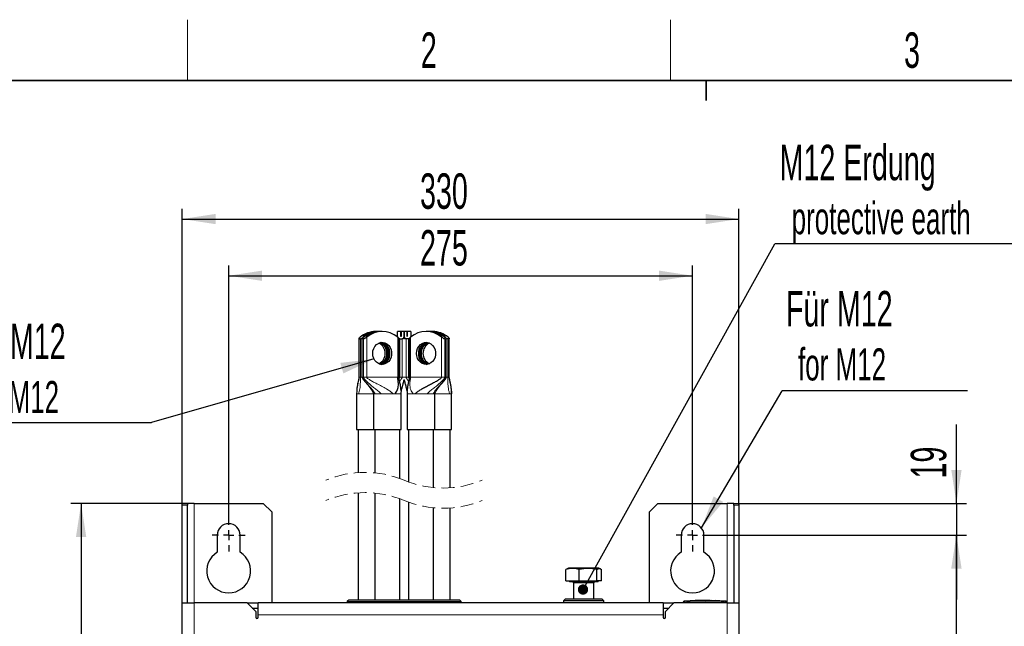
# Model space of a CAD drawing. Header units: millimetres. Extents: x 5 to 418, y 2 to 292.
# Tile 9 of 25: x 57 to 154, y 229 to 288. Entities that reach past the tile are written whole.
import ezdxf

# ---------------------------------------------------------------- set-up
doc = ezdxf.new("R2010")
doc.units = ezdxf.units.MM
doc.linetypes.add('HIDDEN', pattern=[1.905, 1.27, -0.635])
doc.layers.add('SLD-0', color=7, linetype='Continuous')
doc.styles.add('SLDTEXTSTYLE0', font='TXT', dxfattribs={"width": 0.605})
doc.dimstyles.new('SLDDIMSTYLE0', dxfattribs={"dimtxt": 3.5, "dimasz": 3.302, "dimexe": 0, "dimexo": 0.0625, "dimgap": 0.875, "dimtad": 1, "dimlfac": 6, "dimrnd": 1e-09, "dimzin": 12, "dimdsep": 46, "dimtxsty": 'SLDTEXTSTYLE0', "dimsah": 1, "dimcen": 0.09, "dimadec": 0, "dimazin": 3, "dimtfac": 1, "dimtofl": 0, "dimtmove": 0, "dimatfit": 3, "dimfxl": 1, "dimfrac": 2, "dimtolj": 1, "dimtzin": 12, "dimarcsym": 0})
doc.dimstyles.new('SLDDIMSTYLE1', dxfattribs={"dimtxt": 3.5, "dimasz": 3.302, "dimexe": 0, "dimexo": 0.0625, "dimgap": 0.875, "dimtad": 1, "dimdec": 0, "dimlfac": 6, "dimrnd": 1e-09, "dimzin": 12, "dimdsep": 46, "dimtxsty": 'SLDTEXTSTYLE0', "dimsah": 1, "dimcen": 0.09, "dimadec": 0, "dimazin": 3, "dimtfac": 1, "dimtmove": 0, "dimatfit": 0, "dimfxl": 1, "dimfrac": 2, "dimtolj": 1, "dimtzin": 12, "dimarcsym": 0})
doc.dimstyles.new('SLDDIMSTYLE2', dxfattribs={"dimtxt": 0.18, "dimasz": 1.016, "dimexe": 0, "dimexo": 0.0625, "dimgap": 0, "dimtad": 0, "dimtih": 1, "dimtoh": 1, "dimdec": 0, "dimrnd": 1e-09, "dimzin": 0, "dimdsep": 46, "dimtxsty": 'Standard', "dimblk1": 'DOT', "dimblk2": 'DOT', "dimsah": 1, "dimcen": 0.09, "dimadec": 0, "dimazin": 0, "dimtfac": 1.016, "dimtdec": 0, "dimtofl": 0, "dimtmove": 0, "dimatfit": 3, "dimldrblk": 'DOT', "dimfxl": 1, "dimfrac": 2, "dimtolj": 1, "dimtzin": 0, "dimarcsym": 0})
doc.dimstyles.new('SLDDIMSTYLE3', dxfattribs={"dimtxt": 0.18, "dimasz": 3.302, "dimexe": 0, "dimexo": 0.0625, "dimgap": 0, "dimtad": 0, "dimtih": 1, "dimtoh": 1, "dimdec": 0, "dimrnd": 1e-09, "dimzin": 0, "dimdsep": 46, "dimtxsty": 'Standard', "dimsah": 1, "dimcen": 0.09, "dimadec": 0, "dimazin": 0, "dimtfac": 3.302, "dimtdec": 0, "dimtofl": 0, "dimtmove": 0, "dimatfit": 3, "dimfxl": 1, "dimfrac": 2, "dimtolj": 1, "dimtzin": 0, "dimarcsym": 0})

# ---------------------------------------------------------------- blocks, each defined once
blk = doc.blocks.new('_D')
at = {"layer": 'SLD-0', "color": 7}
for p, q in [((125.29, 237.573), (150.736, 237.573)), ((149.736, 79.24), (149.736, 237.573)), ((125.29, 79.24), (150.736, 79.24))]:
    blk.add_line(p, q, dxfattribs=at)
for points in [[(149.736, 237.573), (149.228, 234.271), (150.244, 234.271)], [(149.736, 79.24), (150.244, 82.542), (149.228, 82.542)]]:
    blk.add_solid(points, dxfattribs=at)
at = {"layer": 'SLD-0', "color": 7, "insert": (145.225, 154.396), "char_height": 3.5, "attachment_point": 1, "rotation": 90, "style": 'SLDTEXTSTYLE0'}
blk.add_mtext('950', dxfattribs=at)
blk = doc.blocks.new('_D_1')
at = {"layer": 'SLD-0', "color": 7}
for p, q in [((149.743, 240.698), (149.743, 248.51)), ((127.748, 240.698), (150.743, 240.698)), ((149.743, 240.698), (149.743, 237.573)), ((125.29, 237.573), (150.743, 237.573)), ((149.743, 237.573), (149.743, 231.223))]:
    blk.add_line(p, q, dxfattribs=at)
for points in [[(149.743, 240.698), (150.251, 244), (149.235, 244)], [(149.743, 237.573), (149.235, 234.271), (150.251, 234.271)]]:
    blk.add_solid(points, dxfattribs=at)
at = {"layer": 'SLD-0', "color": 7, "insert": (145.231, 243.163), "char_height": 3.5, "attachment_point": 1, "rotation": 90, "style": 'SLDTEXTSTYLE0'}
blk.add_mtext('19', dxfattribs=at)
blk = doc.blocks.new('_D_2')
at = {"layer": 'SLD-0', "color": 7}
for p, q in [((77.832, 239.198), (77.832, 264.199)), ((123.665, 239.198), (123.665, 264.199)), ((77.832, 263.199), (123.665, 263.199))]:
    blk.add_line(p, q, dxfattribs=at)
for points in [[(77.832, 263.199), (81.134, 262.691), (81.134, 263.707)], [(123.665, 263.199), (120.363, 263.707), (120.363, 262.691)]]:
    blk.add_solid(points, dxfattribs=at)
at = {"layer": 'SLD-0', "color": 7, "insert": (96.738, 267.711), "char_height": 3.5, "attachment_point": 1, "style": 'SLDTEXTSTYLE0'}
blk.add_mtext('275', dxfattribs=at)
blk = doc.blocks.new('_D_3')
at = {"layer": 'SLD-0', "color": 7}
for p, q in [((73.248, 240.538), (73.248, 269.803)), ((128.248, 240.538), (128.248, 269.803)), ((73.248, 268.803), (128.248, 268.803))]:
    blk.add_line(p, q, dxfattribs=at)
for points in [[(73.248, 268.803), (76.55, 268.295), (76.55, 269.311)], [(128.248, 268.803), (124.946, 269.311), (124.946, 268.295)]]:
    blk.add_solid(points, dxfattribs=at)
at = {"layer": 'SLD-0', "color": 7, "insert": (96.738, 273.315), "char_height": 3.5, "attachment_point": 1, "style": 'SLDTEXTSTYLE0'}
blk.add_mtext('330', dxfattribs=at)
blk = doc.blocks.new('_D_4')
at = {"layer": 'SLD-0', "color": 7}
for p, q in [((73.748, 240.698), (62.248, 240.698)), ((63.248, 240.698), (63.248, 76.698)), ((73.748, 76.698), (62.248, 76.698))]:
    blk.add_line(p, q, dxfattribs=at)
for points in [[(63.248, 240.698), (62.74, 237.396), (63.756, 237.396)], [(63.248, 76.698), (63.756, 80), (62.74, 80)]]:
    blk.add_solid(points, dxfattribs=at)
at = {"layer": 'SLD-0', "color": 7, "insert": (58.736, 154.688), "char_height": 3.5, "attachment_point": 1, "rotation": 90, "style": 'SLDTEXTSTYLE0'}
blk.add_mtext('984', dxfattribs=at)
blk = doc.blocks.new('SW_NOTE_0')
at = {"layer": 'SLD-0', "color": 0}
blk.add_line((30.219, 0), (0, 0), dxfattribs=at)
at = {"layer": 'SLD-0', "color": 0, "attachment_point": 1, "style": 'SLDTEXTSTYLE0'}
for s, insert, char_height in [('M12 Erdung', (0.471, 9.784), 3.5), ('protective earth', (1.662, 4.119), 3.175)]:
    blk.add_mtext(s, dxfattribs=dict(at, insert=insert, char_height=char_height))
blk = doc.blocks.new('_Dot')
at = {"color": 0, "linetype": 'ByBlock', "lineweight": -2}
blk.add_line((-0.5, 0), (-1, 0), dxfattribs=at)
at = {"color": 0, "linetype": 'ByBlock', "const_width": 0.5}
blk.add_lwpolyline([(-0.25, 0, 1), (0.25, 0, 1)], format="xyb", close=True, dxfattribs=at)
blk = doc.blocks.new('SW_NOTE_0_1')
at = {"layer": 'SLD-0', "color": 0}
blk.add_line((18.313, 0), (0, 0), dxfattribs=at)
at = {"layer": 'SLD-0', "color": 0, "attachment_point": 1, "style": 'SLDTEXTSTYLE0'}
for s, insert, char_height in [('Für M12', (0.38, 9.863), 3.5), ('for M12', (1.571, 4.198), 3.175)]:
    blk.add_mtext(s, dxfattribs=dict(at, insert=insert, char_height=char_height))
blk = doc.blocks.new('SW_NOTE_0_2')
at = {"layer": 'SLD-0', "color": 0}
blk.add_line((-18.553, 0), (0, 0), dxfattribs=at)
at = {"layer": 'SLD-0', "color": 0, "attachment_point": 1, "style": 'SLDTEXTSTYLE0'}
for s, insert, char_height in [('Für M12', (-19.018, 9.756), 3.5), ('for M12', (-17.828, 4.091), 3.175)]:
    blk.add_mtext(s, dxfattribs=dict(at, insert=insert, char_height=char_height))
blk = doc.blocks.new('SW_CENTERMARKSYMBOL_0')
at = {"layer": 'SLD-0', "color": 0}
for p, q in [((0, 1), (0, 1.625)), ((-1, 0), (-1.625, 0)), ((0, 0), (-0.5, 0)), ((0, 0), (0, 0.5)), ((0, 0), (0, -0.5)), ((0, 0), (0.5, 0)), ((1, 0), (1.625, 0)), ((0, -1), (0, -1.625))]:
    blk.add_line(p, q, dxfattribs=at)
blk = doc.blocks.new('SW_CENTERMARKSYMBOL_1')
at = {"layer": 'SLD-0', "color": 0}
for p, q in [((0, 1), (0, 1.625)), ((-1, 0), (-1.625, 0)), ((0, 0), (-0.5, 0)), ((0, 0), (0, 0.5)), ((0, 0), (0, -0.5)), ((0, 0), (0.5, 0)), ((1, 0), (1.625, 0)), ((0, -1), (0, -1.625))]:
    blk.add_line(p, q, dxfattribs=at)

msp = doc.modelspace()

# ---------------------------------------------------------------- linework, layer by layer
at = {"color": 7, "linetype": 'Continuous', "lineweight": 25}
for p, q in [((90.7045, 256.9791), (90.7045, 253.1892)), ((90.7356, 256.9525), (90.852, 256.9525)), ((90.9996, 256.9791), (90.9996, 253.1892)), ((91.1471, 256.9525), (91.0307, 256.9525)), ((91.0976, 257.2105), (91.0967, 257.2105)), ((91.3927, 257.2105), (91.3918, 257.2105)), ((92.5269, 257.6892), (92.3527, 257.6892)), ((92.7019, 257.6892), (92.5277, 257.6892)), ((92.822, 257.6892), (92.6478, 257.6892)), ((92.9969, 257.6892), (92.8228, 257.6892)), ((94.8573, 257.6892), (94.5082, 257.6892)), ((94.5082, 257.1329), (94.5082, 257.6892)), ((94.6452, 253.1892), (94.6452, 256.9791)), ((94.7415, 256.9525), (94.9748, 256.9525)), ((94.8573, 257.2105), (94.8573, 257.6892)), ((94.859, 257.2105), (94.8573, 257.2105)), ((95.2082, 257.6892), (94.859, 257.6892)), ((94.859, 257.6892), (94.859, 257.2105)), ((95.474, 257.6892), (95.1248, 257.6892)), ((95.1248, 257.6892), (95.1248, 257.1329)), ((95.2082, 257.1329), (95.2082, 257.6892)), ((95.5915, 256.9525), (95.3582, 256.9525)), ((95.474, 257.2105), (95.474, 257.6892)), ((95.4757, 257.2105), (95.474, 257.2105)), ((95.8248, 257.6892), (95.4757, 257.6892)), ((95.4757, 257.6892), (95.4757, 257.2105)), ((95.6879, 256.9802), (95.6879, 253.1892)), ((95.8248, 257.6892), (95.8248, 257.1329)), ((97.5102, 257.6892), (97.3361, 257.6892)), ((97.6852, 257.6892), (97.511, 257.6892)), ((97.8053, 257.6892), (97.6312, 257.6892)), ((97.9803, 257.6892), (97.8061, 257.6892)), ((98.9412, 257.2105), (98.9404, 257.2105)), ((99.1859, 256.9525), (99.3023, 256.9525)), ((99.2363, 257.2105), (99.2354, 257.2105)), ((99.3334, 253.1892), (99.3334, 256.9802)), ((99.5974, 256.9525), (99.481, 256.9525)), ((99.6285, 253.1892), (99.6285, 256.9802)), ((90.7072, 253.1892), (90.7084, 253.1892)), ((99.6246, 253.1892), (99.6258, 253.1892)), ((90.4748, 251.5225), (90.4748, 248.0225)), ((90.4803, 251.7918), (90.4752, 251.5225)), ((92.1248, 251.5225), (92.1248, 248.0225)), ((94.8678, 251.7898), (94.8724, 251.7489)), ((94.8745, 251.5225), (94.8712, 251.6977)), ((94.8748, 248.0225), (94.8748, 251.5225)), ((95.4582, 251.5225), (95.4582, 248.0225)), ((95.4618, 251.6985), (95.4585, 251.5225)), ((95.4651, 251.7886), (95.4606, 251.7489)), ((98.2082, 248.0225), (98.2082, 251.5225)), ((99.8505, 251.5225), (99.8458, 251.5225)), ((99.8578, 251.5225), (99.8529, 251.7905)), ((99.8582, 248.0225), (99.8582, 251.5225)), ((90.4748, 248.0225), (92.1248, 248.0225)), ((90.6165, 248.0225), (90.6165, 243.7466)), ((92.1248, 248.0225), (92.3081, 248.0225)), ((92.2665, 248.0225), (92.2665, 243.724)), ((92.3081, 248.0225), (94.8748, 248.0225)), ((94.7332, 243.1666), (94.7332, 248.0225)), ((95.4582, 248.0225), (98.2082, 248.0225)), ((95.5998, 248.0225), (95.5998, 242.8288)), ((98.0665, 242.2714), (98.0665, 248.0225)), ((98.2082, 248.0225), (99.675, 248.0225)), ((99.675, 248.0225), (99.8582, 248.0225)), ((99.7165, 242.2487), (99.7165, 248.0225)), ((90.6165, 241.7466), (90.6165, 231.1314)), ((92.2665, 241.724), (92.2665, 231.1314)), ((73.2482, 240.698), (73.7482, 240.698)), ((73.2482, 240.5383), (73.2482, 240.698)), ((73.2482, 230.8647), (73.2482, 240.5383)), ((73.7482, 240.698), (73.7482, 240.5383)), ((74.4148, 240.698), (73.7482, 240.698)), ((73.7482, 230.8647), (73.7482, 240.5383)), ((74.4148, 240.698), (81.2482, 240.698)), ((82.0815, 239.8647), (81.2482, 240.698)), ((94.7332, 231.1314), (94.7332, 241.1666)), ((95.5998, 240.8288), (95.5998, 231.1314)), ((120.2482, 240.698), (119.4148, 239.8647)), ((120.2482, 240.698), (127.0815, 240.698)), ((127.7482, 240.698), (127.0815, 240.698)), ((127.7482, 240.698), (128.2482, 240.698)), ((127.7482, 240.5383), (127.7482, 240.698)), ((127.7482, 240.5383), (127.7482, 230.8647)), ((128.2482, 240.698), (128.2482, 240.5383)), ((128.2482, 240.5383), (128.2482, 230.8647)), ((82.0815, 239.8647), (82.0815, 230.8647)), ((98.0665, 231.1314), (98.0665, 240.2714)), ((99.7165, 231.1314), (99.7165, 240.2487)), ((119.4148, 230.8647), (119.4148, 239.8647)), ((76.7065, 237.573), (76.7065, 235.8831)), ((78.9565, 235.8831), (78.9565, 237.573)), ((122.5398, 237.573), (122.5398, 235.8831)), ((124.7898, 235.8831), (124.7898, 237.573)), ((111.2813, 234.2276), (111.1553, 234.1786)), ((111.1553, 233.048), (111.1553, 234.1786)), ((111.4148, 234.298), (111.2743, 234.2469)), ((114.4148, 234.298), (111.4148, 234.298)), ((112.465, 233.048), (112.465, 234.1786)), ((114.2246, 233.048), (114.2246, 234.1786)), ((114.5554, 234.2469), (114.4148, 234.298)), ((114.6744, 233.048), (114.6744, 234.1786)), ((111.1553, 233.048), (112.465, 233.048)), ((111.4713, 233.048), (111.529, 232.948)), ((114.3007, 232.948), (111.529, 232.948)), ((111.9148, 232.848), (111.9148, 231.2814)), ((112.465, 233.048), (114.2246, 233.048)), ((113.9148, 231.2814), (113.9148, 232.848)), ((114.6744, 233.048), (114.2246, 233.048)), ((114.3007, 232.948), (114.3584, 233.048)), ((73.2482, 84.198), (73.2482, 230.8647)), ((73.2482, 230.8647), (74.4148, 230.8647)), ((79.6648, 230.8647), (74.4148, 230.8647)), ((80.4982, 230.0314), (79.6648, 230.8647)), ((79.6648, 230.8647), (80.7482, 230.8647)), ((80.7482, 229.698), (80.7482, 230.8647)), ((120.7482, 230.8647), (80.7482, 230.8647)), ((89.5398, 230.998), (89.5398, 230.8647)), ((95.1648, 231.1314), (89.6732, 231.1314)), ((100.6565, 231.1314), (95.1648, 231.1314)), ((100.7898, 230.8647), (100.7898, 230.998)), ((111.1232, 231.2814), (110.9148, 231.073)), ((110.9148, 231.073), (110.9148, 230.8647)), ((111.6101, 231.073), (110.9148, 231.073)), ((111.1232, 231.2814), (111.746, 231.2814)), ((114.9148, 231.073), (111.6101, 231.073)), ((111.746, 231.2814), (114.7065, 231.2814)), ((114.9148, 231.073), (114.7065, 231.2814)), ((114.9148, 230.8647), (114.9148, 231.073)), ((120.7482, 230.8647), (120.7482, 229.698)), ((120.7482, 230.8647), (121.8315, 230.8647)), ((121.8315, 230.8647), (120.9982, 230.0314)), ((127.0815, 230.8647), (121.8315, 230.8647)), ((122.7482, 230.9167), (122.7482, 230.9213)), ((122.7482, 230.8647), (122.7482, 230.9167)), ((123.0632, 231.0485), (122.8325, 231.0368)), ((123.4297, 231.0664), (123.0405, 231.0531)), ((123.0631, 231.0461), (123.4295, 231.0581)), ((123.4295, 231.0548), (123.0631, 231.0428)), ((123.0631, 231.0461), (123.0631, 231.0428)), ((123.4295, 231.0753), (123.833, 231.0691)), ((123.4295, 231.0581), (123.4295, 231.0548)), ((123.833, 231.0658), (123.445, 231.0717)), ((123.9414, 231.0838), (123.6104, 231.0725)), ((123.833, 231.0691), (125.4165, 231.0795)), ((125.4165, 231.0761), (123.833, 231.0658)), ((123.833, 231.0691), (123.833, 231.0658)), ((124.284, 231.1065), (123.9396, 231.0949)), ((124.6992, 231.1097), (124.2844, 231.0956)), ((124.6992, 231.1158), (125.5623, 231.1084)), ((124.6992, 231.1072), (124.6992, 231.1158)), ((125.0579, 231.1094), (124.6992, 231.1125)), ((125.4165, 231.1035), (124.6992, 231.1072)), ((125.4165, 231.0864), (125.4165, 231.1035)), ((125.4165, 231.0795), (125.4165, 231.0761)), ((125.5623, 231.1084), (125.5623, 231.0986)), ((125.5623, 231.0776), (126.5084, 231.0547)), ((125.5623, 231.0776), (125.5623, 231.0742)), ((126.5084, 231.0514), (125.5623, 231.0742)), ((126.7238, 231.0542), (125.582, 231.095)), ((125.9687, 231.0949), (125.9687, 231.0885)), ((126.2589, 231.082), (125.9687, 231.0949)), ((125.9687, 231.0916), (126.2589, 231.0786)), ((125.9687, 231.0885), (126.2589, 231.077)), ((126.3652, 231.0717), (126.3652, 231.075)), ((126.7695, 231.0499), (126.7695, 231.0465)), ((126.9971, 231.0368), (126.7695, 231.0475)), ((127.0815, 230.8647), (127.0815, 230.9167)), ((127.0815, 230.8647), (128.2482, 230.8647)), ((128.2482, 230.8647), (128.2482, 84.198)), ((80.1648, 230.3647), (80.7482, 230.3647)), ((80.4982, 230.0314), (80.4982, 229.448)), ((80.7482, 229.448), (80.7482, 229.698)), ((120.7482, 230.3647), (121.3315, 230.3647)), ((120.7482, 229.698), (120.7482, 229.448)), ((120.9982, 229.448), (120.9982, 230.0314))]:
    msp.add_line(p, q, dxfattribs=at)
at = {"color": 7, "linetype": 'Continuous', "lineweight": 18}
for p, q in [((90.7356, 253.1892), (90.7356, 256.9525)), ((90.852, 256.9525), (90.852, 253.1892)), ((91.0307, 253.1892), (91.0307, 256.9525)), ((91.1471, 256.9525), (91.1471, 253.1892)), ((91.4657, 253.1892), (91.4657, 257.1329)), ((94.5282, 257.1329), (94.5282, 253.1892)), ((94.7415, 253.1892), (94.7415, 256.9525)), ((94.9748, 256.9525), (94.9748, 253.1892)), ((95.3582, 253.1892), (95.3582, 256.9525)), ((95.5915, 256.9525), (95.5915, 253.1892)), ((95.8048, 253.1892), (95.8048, 257.1329)), ((98.8673, 257.1329), (98.8673, 253.1892)), ((99.1859, 253.1892), (99.1859, 256.9525)), ((99.3023, 256.9525), (99.3023, 253.1892)), ((99.481, 253.1892), (99.481, 256.9525)), ((99.5974, 256.9525), (99.5974, 253.1892)), ((90.7084, 253.1892), (90.7356, 253.1892)), ((90.7356, 253.1892), (90.852, 253.1892)), ((90.852, 253.1892), (90.9996, 253.1892)), ((91.0307, 253.1892), (91.1471, 253.1892)), ((91.1471, 253.1892), (91.1972, 253.1892)), ((91.1972, 253.1892), (91.4657, 253.1892)), ((91.4657, 253.1892), (94.5282, 253.1892)), ((94.5282, 253.1892), (94.6434, 253.1892)), ((94.7008, 253.1892), (94.7415, 253.1892)), ((94.7415, 253.1892), (94.9748, 253.1892)), ((94.9748, 253.1892), (95.1628, 253.1892)), ((95.1702, 253.1892), (95.3582, 253.1892)), ((95.3582, 253.1892), (95.5915, 253.1892)), ((95.5915, 253.1892), (95.6322, 253.1892)), ((95.8048, 253.1892), (98.8673, 253.1892)), ((98.8673, 253.1892), (99.1358, 253.1892)), ((99.1358, 253.1892), (99.1859, 253.1892)), ((99.1859, 253.1892), (99.3023, 253.1892)), ((99.3023, 253.1892), (99.3315, 253.1892)), ((99.3334, 253.1892), (99.481, 253.1892)), ((99.481, 253.1892), (99.5974, 253.1892)), ((99.5974, 253.1892), (99.6246, 253.1892)), ((90.6581, 251.5225), (90.4764, 251.5225)), ((92.125, 251.5225), (90.6581, 251.5225)), ((92.3081, 251.5225), (92.1393, 251.5225)), ((92.8659, 251.5225), (92.3081, 251.5225)), ((92.9388, 251.5225), (92.8659, 251.5225)), ((94.1094, 251.5225), (92.9388, 251.5225)), ((94.2591, 251.5225), (94.1094, 251.5225)), ((94.8671, 251.5225), (94.2591, 251.5225)), ((94.8724, 251.7489), (94.8671, 251.5225)), ((94.8733, 251.5225), (94.8671, 251.5225)), ((94.8672, 251.5225), (94.8733, 251.5225)), ((95.4597, 251.5225), (95.4658, 251.5225)), ((95.4659, 251.5225), (95.4597, 251.5225)), ((95.4606, 251.7489), (95.4659, 251.5225)), ((96.0739, 251.5225), (95.4659, 251.5225)), ((96.2236, 251.5225), (96.0739, 251.5225)), ((97.3943, 251.5225), (96.2236, 251.5225)), ((97.4671, 251.5225), (97.3943, 251.5225)), ((98.025, 251.5225), (97.4671, 251.5225)), ((99.675, 251.5225), (98.2082, 251.5225)), ((99.8458, 251.5225), (99.675, 251.5225)), ((73.7482, 240.5383), (73.2482, 240.5383)), ((74.4148, 230.8647), (74.4148, 240.698)), ((127.0815, 240.698), (127.0815, 230.9239)), ((128.2482, 240.5383), (127.7482, 240.5383)), ((113.9148, 232.848), (111.9148, 232.848)), ((74.4148, 230.8647), (74.4148, 84.198)), ((100.7898, 230.998), (89.5398, 230.998)), ((122.9148, 230.8647), (122.9148, 230.9167)), ((126.2589, 231.082), (126.2589, 231.0786)), ((126.5084, 231.0547), (126.5084, 231.0514)), ((126.9148, 230.8647), (126.9148, 230.9167)), ((127.0815, 84.198), (127.0815, 230.8647)), ((120.7482, 229.698), (80.7482, 229.698))]:
    msp.add_line(p, q, dxfattribs=at)
at = {"color": 7, "linetype": 'Continuous', "lineweight": 25, "flags": 128}
for points in [[(92.0833, 255.2727), (92.058, 255.5225), (92.0833, 255.7723), (92.1578, 256.0087), (92.2776, 256.2189), (92.4362, 256.3915), (92.625, 256.5172), (92.8339, 256.5894), (93.0515, 256.604), (93.2662, 256.5603), (93.4664, 256.4607), (93.6413, 256.3105), (93.7814, 256.1178), (93.8793, 255.893), (93.9296, 255.6483), (93.9296, 255.3967), (93.8793, 255.152), (93.7814, 254.9272), (93.6413, 254.7345), (93.4664, 254.5843), (93.2662, 254.4847), (93.0515, 254.441), (92.8339, 254.4556), (92.625, 254.5278), (92.4362, 254.6535), (92.2776, 254.8262), (92.1578, 255.0363), (92.0833, 255.2727)], [(92.8224, 254.4581), (92.9171, 254.4847), (93.1173, 254.5843), (93.2922, 254.7345), (93.4323, 254.9272), (93.5302, 255.152), (93.5805, 255.3967), (93.5805, 255.6483), (93.5302, 255.893), (93.4323, 256.1178), (93.2922, 256.3105), (93.1173, 256.4607), (92.9171, 256.5603), (92.8224, 256.587)], [(92.9095, 254.4439), (93.0913, 254.4847), (93.2915, 254.5843), (93.4663, 254.7345), (93.6065, 254.9272), (93.7043, 255.152), (93.7546, 255.3967), (93.7546, 255.6483), (93.7043, 255.893), (93.6065, 256.1178), (93.4663, 256.3105), (93.2915, 256.4607), (93.0913, 256.5603), (92.9095, 256.6011)], [(92.9099, 254.4438), (93.0921, 254.4847), (93.2923, 254.5843), (93.4672, 254.7345), (93.6073, 254.9272), (93.7052, 255.152), (93.7554, 255.3967), (93.7554, 255.6483), (93.7052, 255.893), (93.6073, 256.1178), (93.4672, 256.3105), (93.2923, 256.4607), (93.0921, 256.5603), (92.9099, 256.6012)], [(96.4224, 255.2727), (96.3971, 255.5225), (96.4224, 255.7723), (96.497, 256.0087), (96.6168, 256.2189), (96.7754, 256.3915), (96.9642, 256.5172), (97.173, 256.5894), (97.3907, 256.604), (97.6054, 256.5603), (97.8056, 256.4607), (97.9804, 256.3105), (98.1206, 256.1178), (98.2184, 255.893), (98.2687, 255.6483), (98.2687, 255.3967), (98.2184, 255.152), (98.1206, 254.9272), (97.9804, 254.7345), (97.8056, 254.5843), (97.6054, 254.4847), (97.3907, 254.441), (97.173, 254.4556), (96.9642, 254.5278), (96.7754, 254.6535), (96.6168, 254.8262), (96.497, 255.0363), (96.4224, 255.2727)], [(97.4836, 254.4526), (97.3619, 254.4847), (97.1617, 254.5843), (96.9868, 254.7345), (96.8467, 254.9272), (96.7488, 255.152), (96.6985, 255.3967), (96.6985, 255.6483), (96.7488, 255.893), (96.8467, 256.1178), (96.9868, 256.3105), (97.1617, 256.4607), (97.3619, 256.5603), (97.4836, 256.5924)], [(97.5707, 254.4735), (97.536, 254.4847), (97.3358, 254.5843), (97.1609, 254.7345), (97.0208, 254.9272), (96.9229, 255.152), (96.8727, 255.3967), (96.8727, 255.6483), (96.9229, 255.893), (97.0208, 256.1178), (97.1609, 256.3105), (97.3358, 256.4607), (97.536, 256.5603), (97.5707, 256.5715)], [(97.5711, 254.4737), (97.5368, 254.4847), (97.3366, 254.5843), (97.1618, 254.7345), (97.0216, 254.9272), (96.9238, 255.152), (96.8735, 255.3967), (96.8735, 255.6483), (96.9238, 255.893), (97.0216, 256.1178), (97.1618, 256.3105), (97.3366, 256.4607), (97.5368, 256.5603), (97.5711, 256.5714)]]:
    msp.add_lwpolyline(points, dxfattribs=at)
at = {"color": 7, "linetype": 'Continuous', "lineweight": 18, "flags": 128}
for points in [[(122.9134, 231.0333), (122.9135, 231.0308), (122.9135, 231.0239), (122.9137, 231.013), (122.9138, 230.9985), (122.9141, 230.9809), (122.9143, 230.9609), (122.9146, 230.9392), (122.9148, 230.9167)], [(126.9163, 231.0333), (126.9162, 231.0308), (126.9161, 231.0239), (126.916, 231.013), (126.9158, 230.9985), (126.9156, 230.9809), (126.9154, 230.9609), (126.9151, 230.9392), (126.9148, 230.9167)]]:
    msp.add_lwpolyline(points, dxfattribs=at)
at = {"color": 7, "linetype": 'Continuous', "lineweight": 25}
for centre, radius, start, end in [((92.3714, 255.2521), 2.4371, 90.439769, 129.492641), ((92.5419, 255.2685), 2.4207, 90.354279, 126.654198), ((92.5427, 255.2685), 2.4207, 90.354279, 126.654198), ((92.6665, 255.2521), 2.4371, 90.439769, 129.492641), ((92.7206, 255.2521), 2.4371, 90.439779, 129.492616), ((92.8369, 255.2685), 2.4207, 90.354279, 126.654198), ((92.8378, 255.2685), 2.4207, 90.354269, 126.654208), ((92.9969, 255.2918), 2.3946, 50.248969, 129.751031), ((97.3361, 255.2918), 2.3946, 50.248969, 129.751031), ((97.4953, 255.2685), 2.4207, 53.345782, 89.645734), ((97.4961, 255.2685), 2.4207, 53.345792, 89.645731), ((97.6125, 255.2521), 2.4371, 50.507358, 89.560236), ((97.6665, 255.2521), 2.4371, 50.507363, 89.560231), ((97.7903, 255.2685), 2.4207, 53.345791, 89.645733), ((97.7912, 255.2685), 2.4207, 53.345791, 89.645729), ((97.9616, 255.2521), 2.4371, 50.507362, 89.560237), ((92.2176, 255.5672), 1.075, 357.619083, 64.830092), ((92.4054, 255.5715), 1.0615, 357.357095, 70.378914), ((92.4064, 255.5715), 1.0615, 357.355366, 70.405944), ((92.5938, 255.5756), 1.0484, 357.097455, 75.886798), ((97.6094, 255.5783), 1.0396, 100.319478, 183.078626), ((97.6103, 255.5783), 1.0397, 100.346145, 183.077088), ((97.7974, 255.5743), 1.0524, 105.810211, 182.822806), ((98.1639, 255.5225), 1.1364, 116.427412, 243.572588), ((92.2176, 255.4778), 1.075, 295.169908, 2.380917), ((92.4055, 255.4735), 1.0615, 289.619365, 2.644123), ((92.4064, 255.4735), 1.0615, 289.594056, 2.644634), ((92.6193, 255.4506), 1.0241, 282.98705, 4.028697), ((97.5846, 255.4471), 1.0162, 175.744422, 260.857473), ((97.5855, 255.4471), 1.0162, 175.744786, 260.832495), ((97.7974, 255.4707), 1.0524, 177.177194, 254.189789), ((77.8315, 237.573), 1.125, 0.000034, 179.999966), ((123.6648, 237.573), 1.125, 0.000034, 179.999966), ((77.8315, 234.0314), 2.1667, 121.280691, 58.719309), ((123.6648, 234.0314), 2.1667, 121.280689, 58.719311), ((111.8148, 232.848), 0.1, 359.99853, 90.003604), ((114.0148, 232.848), 0.1, 89.995892, 180.002685), ((89.6732, 230.998), 0.1333, 89.998877, 180.000056), ((100.6565, 230.998), 0.1333, 0.0001, 90.001065), ((122.8648, 230.9219), 0.1167, 93.309886, 180.001305), ((126.9648, 230.9219), 0.1167, 359.999234, 86.658407), ((80.6232, 229.448), 0.125, 180.001992, 359.998008), ((120.8732, 229.448), 0.125, 180.001992, 359.998008)]:
    msp.add_arc(centre, radius, start, end, dxfattribs=at)
at = {"color": 7, "linetype": 'HIDDEN', "lineweight": 18}
for centre, start, end in [((91.304, 233.7277), 67.380135, 112.619865), ((99.029, 252.2677), 247.380135, 292.619865), ((91.304, 231.7277), 67.380135, 112.619865), ((99.029, 250.2677), 247.380135, 292.619865)]:
    msp.add_arc(centre, 10.0425, start, end, dxfattribs=at)
at = {"color": 7, "linetype": 'Continuous', "lineweight": 18}
for centre, start, end in [((122.8648, 230.9167), 90.989953, 179.998082), ((126.9648, 230.9167), 0.00369, 89.008275)]:
    msp.add_arc(centre, 0.1167, start, end, dxfattribs=at)
at = {"color": 7, "linetype": 'Continuous', "lineweight": 25}
for points, knots in [([(90.7356, 256.9525), (90.7263, 256.9536), (90.7089, 256.9554), (90.7008, 256.9898), (90.7242, 257.033), (90.7643, 257.0841), (90.8028, 257.1169), (90.8215, 257.1329)], [0, 0, 0, 0, 0.1050227, 0.1950011, 0.375798, 0.696785, 1, 1, 1, 1]), ([(91.1706, 257.1329), (91.1403, 257.1096), (91.0792, 257.0625), (90.9944, 257.0077), (90.9248, 256.972), (90.8812, 256.955), (90.8586, 256.9531), (90.852, 256.9525)], [0, 0, 0, 0, 0.3098319, 0.6261341, 0.8163477, 0.9461654, 1, 1, 1, 1]), ([(91.0307, 256.9525), (91.0213, 256.9536), (91.004, 256.9554), (90.9959, 256.9898), (91.0193, 257.033), (91.0594, 257.0841), (91.0979, 257.1169), (91.1166, 257.1329)], [0, 0, 0, 0, 0.1050226, 0.1950009, 0.3757969, 0.6967852, 1, 1, 1, 1]), ([(91.4657, 257.1329), (91.4354, 257.1096), (91.3743, 257.0625), (91.2895, 257.0077), (91.2198, 256.972), (91.1763, 256.955), (91.1537, 256.9531), (91.1471, 256.9525)], [0, 0, 0, 0, 0.3098319, 0.6261341, 0.8163477, 0.9461654, 1, 1, 1, 1]), ([(94.6445, 256.9791), (94.6447, 256.9797), (94.6497, 256.9942), (94.6222, 257.0343), (94.5863, 257.0838), (94.5472, 257.1168), (94.5282, 257.1329)], [0, 0, 0, 0, 0.0095034, 0.2319618, 0.6269145, 1, 1, 1, 1]), ([(94.7415, 256.9525), (94.7197, 256.9535), (94.6864, 256.955), (94.6557, 256.9676), (94.6452, 256.9719)], [0, 0, 0, 0, 0.65544308, 1, 1, 1, 1]), ([(95.2082, 257.1329), (95.2036, 257.109), (95.1935, 257.0565), (95.1364, 257.0017), (95.073, 256.968), (95.019, 256.9542), (94.9866, 256.953), (94.9748, 256.9525)], [0, 0, 0, 0, 0.2220329, 0.4886141, 0.6973949, 0.8909094, 1, 1, 1, 1]), ([(95.3582, 256.9525), (95.3365, 256.954), (95.2947, 256.9569), (95.2324, 256.9804), (95.1754, 257.0197), (95.1328, 257.0741), (95.1271, 257.116), (95.1248, 257.1329)], [0, 0, 0, 0, 0.2009983, 0.3879729, 0.6109829, 0.8434701, 1, 1, 1, 1]), ([(95.6879, 256.9702), (95.6876, 256.9701), (95.669, 256.9601), (95.6354, 256.9548), (95.6032, 256.9531), (95.5915, 256.9525)], [0, 0, 0, 0, 0.0093787, 0.6428763, 1, 1, 1, 1]), ([(95.8048, 257.1329), (95.7807, 257.1109), (95.7384, 257.0725), (95.6929, 257.0196), (95.6907, 256.9874), (95.6902, 256.9802)], [0, 0, 0, 0, 0.508797, 0.8907924, 1, 1, 1, 1]), ([(99.1859, 256.9525), (99.1725, 256.9545), (99.1412, 256.9592), (99.0867, 256.9849), (99.015, 257.0254), (98.9389, 257.0771), (98.8887, 257.1162), (98.8673, 257.1329)], [0, 0, 0, 0, 0.1099965, 0.2556079, 0.4835382, 0.7799567, 1, 1, 1, 1]), ([(99.481, 256.9525), (99.4676, 256.9545), (99.4363, 256.9592), (99.3818, 256.9849), (99.3101, 257.0254), (99.234, 257.0771), (99.1838, 257.1162), (99.1624, 257.1329)], [0, 0, 0, 0, 0.1099966, 0.2556076, 0.4835382, 0.7799567, 1, 1, 1, 1]), ([(99.2165, 257.1329), (99.2416, 257.1108), (99.2855, 257.0722), (99.3249, 257.0175), (99.3383, 256.9722), (99.3199, 256.9531), (99.3075, 256.9527), (99.3023, 256.9525)], [0, 0, 0, 0, 0.4103266, 0.7183925, 0.8497365, 0.9366, 1, 1, 1, 1]), ([(99.5115, 257.1329), (99.5366, 257.1108), (99.5806, 257.0722), (99.62, 257.0175), (99.6334, 256.9722), (99.615, 256.9531), (99.6026, 256.9527), (99.5974, 256.9525)], [0, 0, 0, 0, 0.4103266, 0.7183925, 0.8497365, 0.9366, 1, 1, 1, 1]), ([(90.7046, 253.1892), (90.7045, 253.1841), (90.7042, 253.1626), (90.6978, 253.0978), (90.6805, 253.005), (90.6593, 252.907), (90.6399, 252.8211), (90.6108, 252.6923), (90.5648, 252.4771), (90.5102, 252.1616), (90.4907, 251.9211), (90.4802, 251.7905)], [0, 0, 0, 0, 0.0108311, 0.0454042, 0.1374887, 0.2103389, 0.2575937, 0.323571, 0.4897983, 0.7231045, 1, 1, 1, 1]), ([(90.9996, 253.1892), (91.0025, 253.1712), (91.0133, 253.1027), (91.0929, 252.9847), (91.2446, 252.7826), (91.5218, 252.4664), (91.8211, 252.1234), (92.0265, 251.8204), (92.1095, 251.6469), (92.1201, 251.5619), (92.125, 251.5225)], [0, 0, 0, 0, 0.0266142, 0.1017373, 0.2037886, 0.4022645, 0.7196804, 0.8744413, 0.941837, 1, 1, 1, 1]), ([(94.2591, 251.5225), (94.3058, 251.5787), (94.3959, 251.687), (94.4911, 251.8699), (94.5578, 252.0636), (94.5943, 252.267), (94.6041, 252.4825), (94.5916, 252.6918), (94.566, 252.8863), (94.5426, 253.0323), (94.5317, 253.1221), (94.5286, 253.1644), (94.5283, 253.1812), (94.5282, 253.1892)], [0, 0, 0, 0, 0.1246098, 0.2403618, 0.3501268, 0.4739205, 0.5922208, 0.7183195, 0.8318068, 0.9275126, 0.9712777, 0.9862875, 1, 1, 1, 1]), ([(94.8695, 251.7905), (94.859, 251.9211), (94.8395, 252.1616), (94.7849, 252.4771), (94.7374, 252.6996), (94.7049, 252.8425), (94.6812, 252.9488), (94.6623, 253.0397), (94.6506, 253.1134), (94.6466, 253.1522), (94.6453, 253.1736), (94.6452, 253.1841), (94.6451, 253.1892)], [0, 0, 0, 0, 0.2768902, 0.5101917, 0.6764159, 0.7582308, 0.8201776, 0.9066628, 0.9545903, 0.9779298, 0.9891691, 1, 1, 1, 1]), ([(95.6878, 253.1892), (95.6877, 253.1841), (95.6874, 253.1626), (95.681, 253.0978), (95.6637, 253.0049), (95.6424, 252.9069), (95.6232, 252.8211), (95.5944, 252.6923), (95.5488, 252.4774), (95.4929, 252.1628), (95.4739, 251.9226), (95.4636, 251.7923)], [0, 0, 0, 0, 0.0108449, 0.0454763, 0.1377156, 0.210677, 0.2579935, 0.3239852, 0.4901523, 0.7233269, 1, 1, 1, 1]), ([(96.2236, 251.5225), (96.2894, 251.5818), (96.4336, 251.7118), (96.6944, 251.8835), (97.0117, 252.0742), (97.3746, 252.2722), (97.7763, 252.4827), (98.1671, 252.6858), (98.5075, 252.8746), (98.7334, 253.0175), (98.8371, 253.1164), (98.8639, 253.163), (98.8663, 253.181), (98.8673, 253.1892)], [0, 0, 0, 0, 0.084323, 0.1847314, 0.2968341, 0.4372195, 0.5784735, 0.7290465, 0.8568486, 0.9496847, 0.9828466, 0.9922229, 1, 1, 1, 1]), ([(98.208, 251.5225), (98.2135, 251.5618), (98.2398, 251.7507), (98.4939, 252.0887), (98.8308, 252.4929), (99.1298, 252.8285), (99.276, 253.0366), (99.3246, 253.1299), (99.3307, 253.1712), (99.3334, 253.1892)], [0, 0, 0, 0, 0.058198, 0.2797868, 0.597398, 0.8467711, 0.9387244, 0.9733694, 1, 1, 1, 1]), ([(99.8527, 251.7923), (99.8424, 251.9226), (99.8234, 252.1628), (99.7676, 252.4774), (99.7204, 252.6996), (99.6883, 252.8424), (99.6647, 252.9487), (99.6458, 253.0396), (99.634, 253.1133), (99.6301, 253.1522), (99.6288, 253.1736), (99.6286, 253.1841), (99.6285, 253.1892)], [0, 0, 0, 0, 0.2766678, 0.5098379, 0.6760017, 0.7578527, 0.8198831, 0.9065212, 0.9545181, 0.9779016, 0.9891553, 1, 1, 1, 1]), ([(94.8985, 251.7733), (94.9135, 251.8582), (94.9366, 251.9891), (94.9772, 252.1628), (95.0093, 252.2947), (95.0412, 252.4208), (95.0804, 252.5745), (95.1233, 252.7412), (95.1529, 252.8688), (95.1658, 252.9243)], [0, 0, 0, 0, 0.2188262, 0.3372835, 0.4527102, 0.5631815, 0.6675603, 0.8552381, 1, 1, 1, 1]), ([(95.1646, 252.9297), (95.1693, 252.9085), (95.2014, 252.7664), (95.2726, 252.4949), (95.3664, 252.1361), (95.4124, 251.8936), (95.4333, 251.7838)], [0, 0, 0, 0, 0.055471, 0.3712129, 0.7150792, 1, 1, 1, 1]), ([(90.4819, 251.7898), (90.48, 251.7762), (90.4755, 251.7456), (90.4774, 251.7148), (90.4785, 251.6977)], [0, 0, 0, 0, 0.4462093, 1, 1, 1, 1]), ([(99.8512, 251.7886), (99.8529, 251.7754), (99.8638, 251.6872), (99.8566, 251.5982), (99.8504, 251.5225)], [0, 0, 0, 0, 0.1501756, 1, 1, 1, 1]), ([(112.465, 234.1786), (112.4589, 234.1801), (112.2711, 234.2275), (111.8876, 234.2912), (111.4498, 234.2493), (111.2094, 234.1915), (111.1553, 234.1786)], [0, 0, 0, 0, 0.0143879, 0.4391469, 0.8737916, 1, 1, 1, 1]), ([(114.2246, 234.1786), (113.9366, 234.2226), (113.3502, 234.3123), (112.7635, 234.2236), (112.465, 234.1786)], [0, 0, 0, 0, 0.49121926, 1, 1, 1, 1]), ([(114.2246, 234.1786), (114.2981, 234.2227), (114.4475, 234.3123), (114.598, 234.2236), (114.6744, 234.1786)], [0, 0, 0, 0, 0.4923331, 1, 1, 1, 1]), ([(126.2589, 231.077), (126.2706, 231.0766), (126.2928, 231.0757), (126.3226, 231.0743), (126.346, 231.0754), (126.3582, 231.0731), (126.3678, 231.0763), (126.3457, 231.0762), (126.3335, 231.0783), (126.3018, 231.0796), (126.2779, 231.0811), (126.2627, 231.0818), (126.2589, 231.082)], [0, 0, 0, 0, 0.16638436, 0.3140322, 0.426182, 0.4903175, 0.49983001, 0.54731247, 0.64567094, 0.78397047, 0.94670237, 1, 1, 1, 1]), ([(126.2589, 231.0786), (126.2706, 231.078), (126.2928, 231.0768), (126.323, 231.0757), (126.3454, 231.0728), (126.3589, 231.074), (126.3634, 231.0719), (126.3638, 231.0717)], [0, 0, 0, 0, 0.33513411, 0.63252152, 0.85856212, 0.98770137, 1, 1, 1, 1]), ([(126.5084, 231.0547), (126.5395, 231.0539), (126.5983, 231.0522), (126.678, 231.0509), (126.7339, 231.05), (126.7622, 231.0499), (126.7695, 231.0499)], [0, 0, 0, 0, 0.3575846, 0.6748708, 0.9160801, 1, 1, 1, 1]), ([(126.7695, 231.0465), (126.7528, 231.0467), (126.7115, 231.047), (126.6405, 231.0482), (126.5701, 231.0496), (126.5244, 231.0509), (126.5084, 231.0514)], [0, 0, 0, 0, 0.1916865, 0.4744411, 0.8164522, 1, 1, 1, 1]), ([(126.7695, 231.0499), (126.7939, 231.0488), (126.8238, 231.0474), (126.7836, 231.0553), (126.7645, 231.0554), (126.7483, 231.0555)], [0, 0, 0, 0, 0.3947711, 0.4861379, 1, 1, 1, 1]), ([(126.8065, 231.0473), (126.8073, 231.047), (126.8213, 231.043), (126.7947, 231.0448), (126.7695, 231.0465)], [0, 0, 0, 0, 0.05615135, 1, 1, 1, 1]), ([(127.0815, 230.9213), (127.0815, 230.9213), (127.0815, 230.9229), (127.0815, 230.9198), (127.0815, 230.9167)], [0, 0, 0, 0, 0.0157068, 1, 1, 1, 1])]:
    msp.add_open_spline(points, degree=3, knots=knots, dxfattribs=at)
at = {"color": 7, "linetype": 'Continuous', "lineweight": 18}
for points, knots in [([(90.7356, 253.1892), (90.7354, 253.1794), (90.7349, 253.1584), (90.7318, 253.125), (90.7246, 253.0676), (90.7036, 252.9479), (90.6638, 252.7662), (90.6113, 252.5385), (90.5566, 252.2883), (90.5064, 252.0379), (90.4894, 251.8655), (90.4819, 251.7898)], [0, 0, 0, 0, 0.02066674, 0.04422794, 0.07054781, 0.142602, 0.30015012, 0.46255519, 0.63507999, 0.83992084, 1, 1, 1, 1]), ([(90.852, 253.1892), (90.852, 253.174), (90.852, 253.1407), (90.8521, 253.0739), (90.8517, 252.9496), (90.8488, 252.7685), (90.8398, 252.5412), (90.8227, 252.2908), (90.7912, 252.0255), (90.7447, 251.7603), (90.6857, 251.5985), (90.6581, 251.5225)], [0, 0, 0, 0, 0.0270027, 0.0591162, 0.1187803, 0.2481065, 0.3811306, 0.5231726, 0.6941966, 0.856518, 1, 1, 1, 1]), ([(91.0034, 253.1892), (91.0028, 253.1892), (90.9918, 253.1892), (91.0119, 253.1892), (91.0307, 253.1892)], [0, 0, 0, 0, 0.0608341, 1, 1, 1, 1]), ([(92.3081, 251.5225), (92.2467, 251.6245), (92.1055, 251.8589), (91.8107, 252.1833), (91.5309, 252.4921), (91.3007, 252.7516), (91.151, 252.9372), (91.067, 253.068), (91.0351, 253.1468), (91.0321, 253.1761), (91.0307, 253.1892)], [0, 0, 0, 0, 0.1687029, 0.3878164, 0.6200001, 0.7613708, 0.8803085, 0.9584576, 0.9813674, 1, 1, 1, 1]), ([(91.1471, 253.1892), (91.148, 253.1793), (91.15, 253.1576), (91.1629, 253.1241), (91.1935, 253.0647), (91.2863, 252.9395), (91.4617, 252.7585), (91.7079, 252.5335), (92.0007, 252.2842), (92.3226, 252.0211), (92.6445, 251.7639), (92.8466, 251.5981), (92.9388, 251.5225)], [0, 0, 0, 0, 0.0120276, 0.0263709, 0.0432743, 0.0933223, 0.2146938, 0.3494249, 0.4989272, 0.6822093, 0.8549855, 1, 1, 1, 1]), ([(91.4657, 253.1892), (91.4664, 253.1823), (91.468, 253.1675), (91.4789, 253.1454), (91.5052, 253.1075), (91.6049, 253.0141), (91.8254, 252.8746), (92.166, 252.6859), (92.5927, 252.4638), (93.0629, 252.2182), (93.4982, 251.9712), (93.8535, 251.7484), (94.0297, 251.5929), (94.1094, 251.5225)], [0, 0, 0, 0, 0.0065223, 0.0141282, 0.0231217, 0.0503889, 0.1432225, 0.2710212, 0.4215901, 0.601573, 0.7763689, 0.8988427, 1, 1, 1, 1]), ([(94.7415, 253.1892), (94.7403, 253.1792), (94.7378, 253.1572), (94.7213, 253.1237), (94.6974, 253.0851), (94.6747, 253.0608), (94.6619, 253.0472)], [0, 0, 0, 0, 0.1797479, 0.3994263, 0.664732, 1, 1, 1, 1]), ([(94.9748, 253.1892), (94.973, 253.1738), (94.9688, 253.139), (94.9381, 253.0709), (94.8607, 252.9448), (94.7774, 252.8466), (94.7194, 252.7782)], [0, 0, 0, 0, 0.0942474, 0.2134273, 0.4526422, 1, 1, 1, 1]), ([(95.6137, 252.7784), (95.5628, 252.8387), (95.4761, 252.941), (95.3945, 253.0679), (95.3625, 253.1468), (95.3595, 253.1761), (95.3582, 253.1892)], [0, 0, 0, 0, 0.48303, 0.8208673, 0.9196595, 1, 1, 1, 1]), ([(95.5915, 253.1892), (95.5927, 253.1792), (95.5953, 253.1572), (95.6117, 253.1237), (95.6353, 253.0855), (95.6578, 253.0615), (95.6702, 253.0482)], [0, 0, 0, 0, 0.18121684, 0.40268948, 0.67016285, 1, 1, 1, 1]), ([(95.6905, 253.1892), (95.6902, 253.1892), (95.6831, 253.1892), (95.7279, 253.1892), (95.7488, 253.1892), (95.7842, 253.1892), (95.8048, 253.1892)], [0, 0, 0, 0, 0.0073248, 0.1770589, 0.518668, 1, 1, 1, 1]), ([(95.8048, 253.1892), (95.8047, 253.1824), (95.8045, 253.1684), (95.8031, 253.1465), (95.8, 253.111), (95.7895, 253.0273), (95.767, 252.8863), (95.7414, 252.6918), (95.7278, 252.4632), (95.743, 252.2064), (95.8061, 251.9516), (95.9157, 251.716), (96.0198, 251.5887), (96.0739, 251.5225)], [0, 0, 0, 0, 0.0115571, 0.0240504, 0.0374561, 0.072513, 0.1682484, 0.2817708, 0.4079085, 0.5594267, 0.7198981, 0.8541892, 1, 1, 1, 1]), ([(99.1859, 253.1892), (99.185, 253.1793), (99.183, 253.1576), (99.1701, 253.1241), (99.1395, 253.0647), (99.0468, 252.9395), (98.8713, 252.7585), (98.6251, 252.5335), (98.3323, 252.2842), (98.0104, 252.0211), (97.6885, 251.7639), (97.4865, 251.5981), (97.3943, 251.5225)], [0, 0, 0, 0, 0.0120276, 0.0263709, 0.0432743, 0.0933224, 0.2146939, 0.3494249, 0.4989273, 0.6822095, 0.8549856, 1, 1, 1, 1]), ([(99.3023, 253.1892), (99.3005, 253.1738), (99.2963, 253.139), (99.2656, 253.071), (99.1873, 252.9429), (99.0421, 252.7635), (98.8451, 252.5396), (98.6193, 252.2929), (98.3876, 252.0314), (98.171, 251.7782), (98.0695, 251.6005), (98.025, 251.5225)], [0, 0, 0, 0, 0.02186, 0.0494957, 0.1048481, 0.2351913, 0.3760922, 0.5286618, 0.7098556, 0.8727705, 1, 1, 1, 1]), ([(99.675, 251.5225), (99.6407, 251.6217), (99.5675, 251.8341), (99.5211, 252.1785), (99.4949, 252.4934), (99.4847, 252.756), (99.4813, 252.9442), (99.4809, 253.0726), (99.481, 253.148), (99.481, 253.1762), (99.481, 253.1892)], [0, 0, 0, 0, 0.18619238, 0.3986381, 0.61519925, 0.74857237, 0.86586557, 0.94994351, 0.97691512, 1, 1, 1, 1]), ([(99.5974, 253.1892), (99.5976, 253.1794), (99.5981, 253.1584), (99.6012, 253.125), (99.6084, 253.0676), (99.6294, 252.9479), (99.6692, 252.7662), (99.7217, 252.5385), (99.7764, 252.2883), (99.8266, 252.0375), (99.8437, 251.8647), (99.8512, 251.7886)], [0, 0, 0, 0, 0.0206489, 0.0441898, 0.0704869, 0.1424789, 0.2998911, 0.462156, 0.6345319, 0.839196, 1, 1, 1, 1]), ([(95.1662, 252.9385), (95.1525, 252.8818), (95.1203, 252.7495), (95.061, 252.5387), (94.9939, 252.2886), (94.9269, 252.0251), (94.897, 251.8386), (94.8827, 251.7491)], [0, 0, 0, 0, 0.1430019, 0.3339201, 0.5369612, 0.7780083, 1, 1, 1, 1]), ([(95.4416, 251.804), (95.4413, 251.809), (95.4331, 251.9339), (95.3643, 252.1778), (95.2859, 252.4913), (95.2144, 252.7437), (95.1817, 252.8761), (95.1677, 252.9326)], [0, 0, 0, 0, 0.0128631, 0.323156, 0.6480539, 0.8495705, 1, 1, 1, 1]), ([(98.1851, 251.5225), (98.1881, 251.5225), (98.2501, 251.5225), (98.1347, 251.5225), (98.025, 251.5225)], [0, 0, 0, 0, 0.048392, 1, 1, 1, 1]), ([(122.9148, 230.9167), (122.8965, 230.9166), (122.8618, 230.9165), (122.8146, 230.9164), (122.7788, 230.9165), (122.758, 230.9164), (122.7495, 230.9166), (122.7482, 230.9167)], [0, 0, 0, 0, 0.3309665, 0.6246497, 0.8478959, 0.9755685, 1, 1, 1, 1]), ([(122.8582, 231.0378), (122.8582, 231.0377), (122.8598, 231.0363), (122.8613, 231.0348), (122.8628, 231.0333)], [0, 0, 0, 0, 0.0185996, 1, 1, 1, 1]), ([(122.8628, 231.0333), (122.8633, 231.0333), (122.8659, 231.0331), (122.8723, 231.0332), (122.8832, 231.0331), (122.8974, 231.0332), (122.9079, 231.0333), (122.9134, 231.0333)], [0, 0, 0, 0, 0.0266856, 0.1564493, 0.3800307, 0.6722206, 1, 1, 1, 1]), ([(122.9134, 231.0333), (123.5806, 231.0393), (124.9149, 231.0511), (126.2492, 231.0393), (126.9163, 231.0333)], [0, 0, 0, 0, 0.5000391, 1, 1, 1, 1]), ([(126.9148, 230.9167), (126.2482, 230.9231), (124.9149, 230.936), (123.5816, 230.9231), (122.9148, 230.9167)], [0, 0, 0, 0, 0.4999612, 1, 1, 1, 1]), ([(127.0815, 230.9167), (127.0784, 230.9166), (127.0662, 230.9164), (127.0401, 230.9165), (126.9999, 230.9165), (126.9565, 230.9166), (126.927, 230.9167), (126.9148, 230.9167)], [0, 0, 0, 0, 0.056378, 0.2191121, 0.469866, 0.7803733, 1, 1, 1, 1]), ([(126.9163, 231.0333), (126.9199, 231.0333), (126.9288, 231.0332), (126.9419, 231.0331), (126.9541, 231.0331), (126.9621, 231.0331), (126.9659, 231.0333), (126.9669, 231.0333)], [0, 0, 0, 0, 0.2174036, 0.5257819, 0.7761999, 0.9404511, 1, 1, 1, 1]), ([(126.9669, 231.0333), (126.97, 231.0363), (126.9732, 231.0393), (126.9716, 231.0378), (126.9715, 231.0378)], [0, 0, 0, 0, 0.984098, 1, 1, 1, 1])]:
    msp.add_open_spline(points, degree=3, knots=knots, dxfattribs=at)
at = {"layer": 'SLD-0', "lineweight": 18}
for p, q in [((73.75, 282.5), (73.75, 288.5)), ((121.5, 282.5), (121.5, 288.5))]:
    msp.add_line(p, q, dxfattribs=at)
at = {"layer": 'SLD-0', "lineweight": 35}
msp.add_line((408, 282.5), (26, 282.5), dxfattribs=at)
at = {"layer": 'SLD-0'}
for p, q in [((125, 280.5), (125, 282.5)), ((125, 282.5), (125, 280.5))]:
    msp.add_line(p, q, dxfattribs=at)

# ---------------------------------------------------------------- block references
at = {"layer": 'SLD-0', "color": 7}
for name, p in [('SW_NOTE_0', (131.7929, 266.3563)), ('SW_NOTE_0_1', (132.5132, 251.8305)), ('SW_NOTE_0_2', (70.1938, 248.7092)), ('SW_CENTERMARKSYMBOL_0', (77.8315, 237.573)), ('SW_CENTERMARKSYMBOL_1', (123.6648, 237.573))]:
    msp.add_blockref(name, p, dxfattribs=at)

# ---------------------------------------------------------------- texts
at = {"layer": 'SLD-0', "char_height": 3.5, "attachment_point": 2, "style": 'SLDTEXTSTYLE0'}
for s, insert in [('2', (97.6027, 287.243)), ('3', (145.3527, 287.243))]:
    msp.add_mtext(s, dxfattribs=dict(at, insert=insert))

# ---------------------------------------------------------------- dimensions: what is measured, and where the dimension line sits
at = {"layer": 'SLD-0', "color": 7}
for base, p1, p2, picture, middle in [((128.2482, 268.8028), (73.2482, 240.5383), (128.2482, 240.5383), '_D_3', (100.7482, 268.8028)), ((123.6648, 263.1995), (77.8315, 239.198), (123.6648, 239.198), '_D_2', (100.7482, 263.1995))]:
    dim = msp.add_linear_dim(base=base, p1=p1, p2=p2, dimstyle='SLDDIMSTYLE0', dxfattribs=at)
    dim.commit()
    dim.dimension.update_dxf_attribs({"geometry": picture, "text_midpoint": middle, "dimtype": 160})
for base, p1, p2, dimstyle, picture, middle in [((149.7426, 237.573), (127.7482, 240.698), (125.2898, 237.573), 'SLDDIMSTYLE1', '_D_1', (149.7426, 245.8362)), ((63.2482, 76.698), (73.7482, 240.698), (73.7482, 76.698), 'SLDDIMSTYLE0', '_D_4', (63.2482, 158.698)), ((149.7365, 237.573), (125.2898, 79.2397), (125.2898, 237.573), 'SLDDIMSTYLE0', '_D', (149.7365, 158.4064))]:
    dim = msp.add_linear_dim(base=base, p1=p1, p2=p2, angle=90, dimstyle=dimstyle, dxfattribs=at)
    dim.commit()
    dim.dimension.update_dxf_attribs({"geometry": picture, "text_midpoint": middle, "dimtype": 160})

# ---------------------------------------------------------------- leaders
for points, dimstyle in [([(112.8425, 232.1944), (131.7929, 266.3563)], 'SLDDIMSTYLE2'), ([(92.1876, 254.9733), (70.1938, 248.7092)], 'SLDDIMSTYLE3'), ([(124.5434, 238.2757), (132.5132, 251.8305)], 'SLDDIMSTYLE3')]:
    msp.add_leader(points, dimstyle=dimstyle, dxfattribs=at)

doc.saveas('drawing.dxf')
